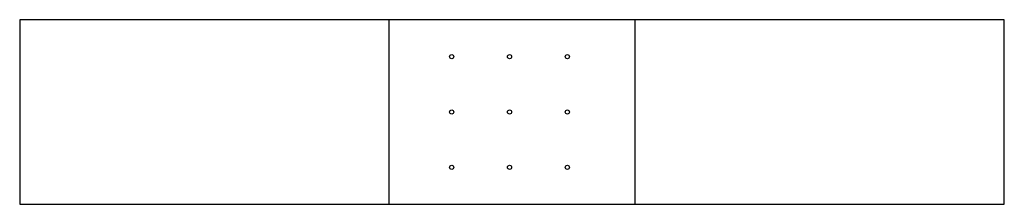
# Model space of a CAD drawing. Header units: millimetres. Extents: x -400 to 400, y -75 to 75.
import ezdxf

# ---------------------------------------------------------------- set-up
doc = ezdxf.new("R2010")
doc.units = ezdxf.units.MM
for name, color, linetype in [('TN_HOLES', 1, 'CONTINUOUS'), ('TN_MEMBER_M1', 40, 'CONTINUOUS'), ('TN_MEMBER_M2', 40, 'CONTINUOUS'), ('TN_NAILS', 8, 'CONTINUOUS')]:
    doc.layers.add(name, color=color, linetype=linetype)

msp = doc.modelspace()

# ---------------------------------------------------------------- linework, layer by layer
at = {"layer": 'TN_HOLES'}
for centre in [(-49, 45), (-2, 45), (45, 45), (-49, 0), (-2, 0), (45, 0), (-49, -45), (-2, -45), (45, -45)]:
    msp.add_circle(centre, 1.68, dxfattribs=at)
at = {"layer": 'TN_MEMBER_M1'}
msp.add_lwpolyline([(400, -75), (400, 75), (-100, 75), (-100, -75)], close=True, dxfattribs=at)
at = {"layer": 'TN_MEMBER_M2'}
msp.add_lwpolyline([(-400, 75), (-400, -75), (100, -75), (100, 75)], close=True, dxfattribs=at)
at = {"layer": 'TN_NAILS'}
for centre in [(-49, 45), (-2, 45), (45, 45), (-49, 0), (-2, 0), (45, 0), (-49, -45), (-2, -45), (45, -45)]:
    msp.add_circle(centre, 1.68, dxfattribs=at)

doc.saveas('drawing.dxf')
